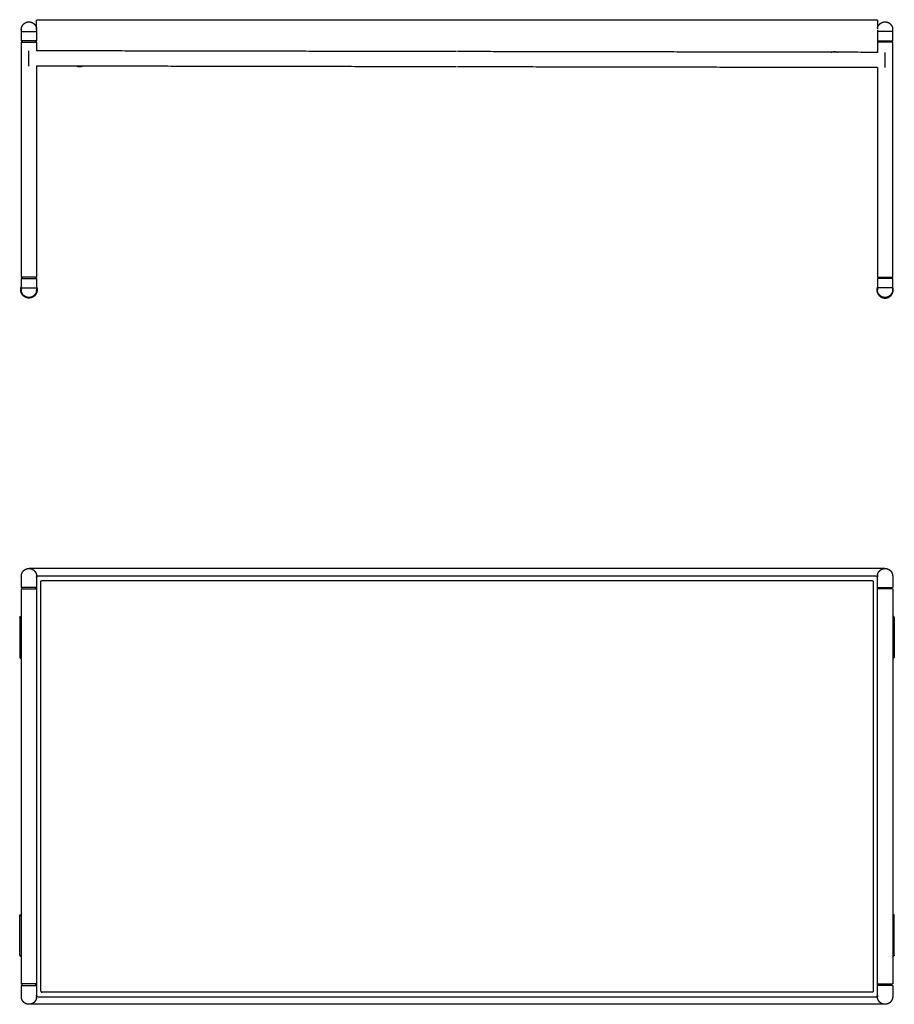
# Model space of a CAD drawing. Header units: millimetres. Extents: x 0 to 185, y 184 to 274.
# Tile 2 of 2: x 105 to 185, y 184 to 274. Entities that reach past the tile are written whole.
import ezdxf

# ---------------------------------------------------------------- set-up
doc = ezdxf.new("R2010")
doc.units = ezdxf.units.MM
doc.header["$MEASUREMENT"] = 0
doc.layers.add('Crea2D$visibili$linee', color=7, linetype='Continuous', true_color=0x000000)

msp = doc.modelspace()

# ---------------------------------------------------------------- linework, layer by layer
at = {"layer": 'Crea2D$visibili$linee'}
for points, weights, degree, knots in [([(105.184, 273.67), (105.196, 273.736), (105.222, 273.8), (105.275, 273.935), (105.377, 274.037), (105.48, 274.14), (105.615, 274.193), (105.739, 274.242), (105.872, 274.242), (106.006, 274.242), (106.13, 274.193), (106.265, 274.14), (106.367, 274.037), (106.47, 273.935), (106.523, 273.8), (106.566, 273.692), (106.571, 273.575)], [1, 0.995300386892, 1, 0.979219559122, 1, 0.979219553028, 1, 0.982290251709, 1, 0.982290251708, 1, 0.979219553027, 1, 0.979219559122, 1, 0.985742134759, 1], 2, [0, 0, 0, 0.135783, 0.135783, 0.42169, 0.42169, 0.707598, 0.707598, 0.971469, 0.971469, 1.23534, 1.23534, 1.521248, 1.521248, 1.807155, 1.807155, 2.038022, 2.038022, 2.038022]), ([(183.784, 273.67), (183.792, 273.714), (183.805, 273.758), (183.822, 273.8), (183.857, 273.889), (183.91, 273.969), (183.977, 274.037), (184.045, 274.105), (184.125, 274.158), (184.215, 274.193), (184.297, 274.226), (184.384, 274.242), (184.472, 274.242), (184.561, 274.242), (184.648, 274.226), (184.73, 274.193), (184.819, 274.158), (184.9, 274.105), (184.967, 274.037), (185.035, 273.969), (185.088, 273.889), (185.123, 273.8), (185.14, 273.758), (185.152, 273.714), (185.165, 273.648), (185.168, 273.627), (185.17, 273.595), (185.172, 273.542), (185.172, 273.542)], [1, 0.996866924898, 0.996866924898, 1, 0.986146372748, 0.986146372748, 1, 0.986146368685, 0.986146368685, 1, 0.988193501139, 0.988193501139, 1, 0.988193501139, 0.988193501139, 1, 0.986146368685, 0.986146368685, 1, 0.986146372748, 0.986146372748, 1, 1, 1, 1, 1, 1, 1, 1], 3, [0, 0, 0, 0, 0.135783, 0.135783, 0.135783, 0.42169, 0.42169, 0.42169, 0.707597, 0.707597, 0.707597, 0.971469, 0.971469, 0.971469, 1.23534, 1.23534, 1.23534, 1.521248, 1.521248, 1.521248, 1.807155, 1.807155, 1.807155, 1.961932, 1.961932, 2.035825, 2.035825, 2.071306, 2.071306, 2.071306, 2.071306]), ([(105.173, 273.342), (105.172, 273.342), (105.872, 273.342), (106.551, 273.342), (106.572, 273.342)], [0.982266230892, 0.707106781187, 1, 0.71359546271, 0.987310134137], 2, [1.065196, 1.065196, 1.065196, 2.182127, 2.182127, 3.274313, 3.274313, 3.274313]), ([(185.172, 273.342), (185.172, 273.342), (184.472, 273.342), (183.803, 273.342), (183.773, 273.342)], [0.982266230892, 0.707106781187, 1, 0.716259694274, 0.982266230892], 2, [1.065196, 1.065196, 1.065196, 2.182207, 2.182207, 3.264311, 3.264311, 3.264311]), ([(105.173, 272.372), (105.172, 272.372), (105.872, 272.372), (106.548, 272.372), (106.572, 272.372)], [0.98226623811, 0.707106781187, 1, 0.714300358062, 0.985966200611], 2, [1.065196, 1.065196, 1.065196, 2.182148, 2.182148, 3.271667, 3.271667, 3.271667]), ([(106.572, 272.512), (106.572, 272.512), (105.872, 272.512), (105.203, 272.512), (105.173, 272.512)], [0.982266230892, 0.707106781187, 1, 0.716259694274, 0.982266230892], 2, [-3.333033, -3.333033, -3.333033, -2.216023, -2.216023, -1.133919, -1.133919, -1.133919]), ([(105.179, 272.512), (105.242, 272.506), (105.242, 272.442), (105.242, 272.378), (105.179, 272.372)], [1, 0.738952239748, 1, 0.738952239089, 1], 2, [0, 0, 0, 0.1034995, 0.1034995, 0.2069991, 0.2069991, 0.2069991]), ([(106.566, 272.512), (106.502, 272.506), (106.502, 272.442), (106.502, 272.378), (106.566, 272.372)], [1, 0.738952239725, 1, 0.738952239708, 1], 2, [0, 0, 0, 0.1034995, 0.1034995, 0.2069991, 0.2069991, 0.2069991]), ([(183.773, 272.512), (183.772, 272.512), (184.472, 272.512), (185.142, 272.512), (185.172, 272.512)], [0.982266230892, 0.707106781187, 1, 0.716259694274, 0.982266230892], 2, [-3.333033, -3.333033, -3.333033, -2.216023, -2.216023, -1.133919, -1.133919, -1.133919]), ([(185.172, 272.372), (185.172, 272.372), (184.472, 272.372), (183.803, 272.372), (183.773, 272.372)], [0.98226623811, 0.707106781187, 1, 0.716259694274, 0.982266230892], 2, [1.065196, 1.065196, 1.065196, 2.182207, 2.182207, 3.264311, 3.264311, 3.264311]), ([(183.779, 272.512), (183.842, 272.506), (183.842, 272.442), (183.842, 272.378), (183.779, 272.372)], [1, 0.738952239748, 1, 0.738952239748, 1], 2, [0, 0, 0, 0.1034995, 0.1034995, 0.2069991, 0.2069991, 0.2069991]), ([(185.166, 272.512), (185.102, 272.506), (185.102, 272.442), (185.102, 272.378), (185.166, 272.372)], [1, 0.738952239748, 1, 0.73895223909, 1], 2, [0, 0, 0, 0.1034995, 0.1034995, 0.2069991, 0.2069991, 0.2069991]), ([(179.532, 271.45), (179.67, 271.512), (179.821, 271.512), (179.974, 271.512), (180.112, 271.449)], [1, 0.977493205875, 1, 0.977109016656, 1], 2, [0, 0, 0, 0.2975896, 0.2975896, 0.5977181, 0.5977181, 0.5977181]), ([(110.812, 270.174), (110.675, 270.112), (110.524, 270.112), (110.371, 270.112), (110.233, 270.176)], [1, 0.977493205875, 1, 0.977109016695, 1], 2, [0, 0, 0, 0.2975896, 0.2975896, 0.5977181, 0.5977181, 0.5977181]), ([(105.173, 250.672), (105.172, 250.672), (105.872, 250.672), (106.542, 250.672), (106.572, 250.672)], [0.982266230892, 0.707106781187, 1, 0.716259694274, 0.982266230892], 2, [1.065196, 1.065196, 1.065196, 2.182207, 2.182207, 3.264311, 3.264311, 3.264311]), ([(105.179, 250.812), (105.242, 250.805), (105.242, 250.742), (105.242, 250.678), (105.179, 250.672)], [1, 0.741514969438, 1, 0.738952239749, 1], 2, [0, 0, 0, 0.1029659, 0.1029659, 0.2064654, 0.2064654, 0.2064654]), ([(106.565, 250.812), (106.502, 250.805), (106.502, 250.742), (106.502, 250.678), (106.566, 250.672)], [1, 0.74151125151, 1, 0.738952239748, 1], 2, [0, 0, 0, 0.1029667, 0.1029667, 0.2064662, 0.2064662, 0.2064662]), ([(185.172, 250.672), (185.172, 250.672), (184.472, 250.672), (183.803, 250.672), (183.773, 250.672)], [0.982266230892, 0.707106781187, 1, 0.716259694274, 0.982266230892], 2, [1.065196, 1.065196, 1.065196, 2.182207, 2.182207, 3.264311, 3.264311, 3.264311]), ([(183.779, 250.812), (183.842, 250.805), (183.842, 250.742), (183.842, 250.678), (183.779, 250.672)], [1, 0.741511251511, 1, 0.738952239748, 1], 2, [0, 0, 0, 0.1029667, 0.1029667, 0.2064662, 0.2064662, 0.2064662]), ([(185.165, 250.812), (185.102, 250.805), (185.102, 250.742), (185.102, 250.678), (185.166, 250.672)], [1, 0.741514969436, 1, 0.738952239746, 1], 2, [0, 0, 0, 0.1029659, 0.1029659, 0.2064654, 0.2064654, 0.2064654]), ([(106.572, 249.91), (106.622, 249.781), (106.623, 249.642), (106.621, 249.332), (106.403, 249.111), (106.183, 248.893), (105.872, 248.892), (105.562, 248.893), (105.342, 249.111), (105.124, 249.332), (105.122, 249.642), (105.122, 249.781), (105.172, 249.91)], [1, 0.983356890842, 1, 0.926123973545, 1, 0.926064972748, 1, 0.926039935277, 1, 0.926098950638, 1, 0.983369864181, 1], 2, [0, 0, 0, 0.274039, 0.274039, 0.863106, 0.863106, 1.452015, 1.452015, 2.040879, 2.040879, 2.629898, 2.629898, 2.903864, 2.903864, 2.903864]), ([(105.173, 249.842), (105.172, 249.842), (105.872, 249.842), (106.542, 249.842), (106.572, 249.842)], [0.982266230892, 0.707106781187, 1, 0.716259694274, 0.982266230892], 2, [1.065196, 1.065196, 1.065196, 2.182207, 2.182207, 3.264311, 3.264311, 3.264311]), ([(106.561, 249.515), (106.552, 249.47), (106.54, 249.427), (106.523, 249.384), (106.488, 249.295), (106.435, 249.215), (106.367, 249.147), (106.3, 249.079), (106.219, 249.027), (106.13, 248.991), (106.048, 248.959), (105.961, 248.942), (105.872, 248.942), (105.784, 248.942), (105.697, 248.959), (105.615, 248.991), (105.525, 249.027), (105.445, 249.079), (105.377, 249.147), (105.31, 249.215), (105.257, 249.295), (105.222, 249.384), (105.205, 249.427), (105.192, 249.47), (105.18, 249.536), (105.177, 249.558), (105.174, 249.59), (105.172, 249.642), (105.172, 249.642)], [1, 0.99686687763, 0.99686687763, 1, 0.986146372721, 0.986146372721, 1, 0.986146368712, 0.986146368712, 1, 0.988193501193, 0.988193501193, 1, 0.988193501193, 0.988193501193, 1, 0.986146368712, 0.986146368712, 1, 0.986146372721, 0.986146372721, 1, 1, 1, 1, 1, 1, 1, 1], 3, [0, 0, 0, 0, 0.135784, 0.135784, 0.135784, 0.421691, 0.421691, 0.421691, 0.707599, 0.707599, 0.707599, 0.97147, 0.97147, 0.97147, 1.235341, 1.235341, 1.235341, 1.521249, 1.521249, 1.521249, 1.807156, 1.807156, 1.807156, 1.961932, 1.961932, 2.035828, 2.035828, 2.071306, 2.071306, 2.071306, 2.071306]), ([(183.772, 249.91), (183.722, 249.781), (183.722, 249.642), (183.724, 249.332), (183.942, 249.111), (184.162, 248.893), (184.472, 248.892), (184.782, 248.893), (185.003, 249.111), (185.221, 249.332), (185.223, 249.642), (185.222, 249.781), (185.172, 249.91)], [1, 0.983356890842, 1, 0.926123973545, 1, 0.926064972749, 1, 0.926039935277, 1, 0.926098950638, 1, 0.983369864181, 1], 2, [0, 0, 0, 0.274039, 0.274039, 0.863106, 0.863106, 1.452015, 1.452015, 2.040879, 2.040879, 2.629898, 2.629898, 2.903864, 2.903864, 2.903864]), ([(185.161, 249.515), (185.152, 249.47), (185.14, 249.427), (185.123, 249.384), (185.088, 249.295), (185.035, 249.215), (184.967, 249.147), (184.9, 249.079), (184.819, 249.027), (184.73, 248.991), (184.648, 248.959), (184.561, 248.942), (184.472, 248.942), (184.384, 248.942), (184.297, 248.959), (184.215, 248.991), (184.125, 249.027), (184.045, 249.079), (183.977, 249.147), (183.91, 249.215), (183.857, 249.295), (183.822, 249.384), (183.805, 249.427), (183.792, 249.47), (183.78, 249.536), (183.777, 249.558), (183.774, 249.59), (183.772, 249.642), (183.772, 249.642)], [1, 0.99686687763, 0.99686687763, 1, 0.986146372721, 0.986146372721, 1, 0.986146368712, 0.986146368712, 1, 0.988193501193, 0.988193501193, 1, 0.988193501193, 0.988193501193, 1, 0.986146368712, 0.986146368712, 1, 0.986146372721, 0.986146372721, 1, 1, 1, 1, 1, 1, 1, 1], 3, [0, 0, 0, 0, 0.135784, 0.135784, 0.135784, 0.421691, 0.421691, 0.421691, 0.707599, 0.707599, 0.707599, 0.97147, 0.97147, 0.97147, 1.235341, 1.235341, 1.235341, 1.521249, 1.521249, 1.521249, 1.807156, 1.807156, 1.807156, 1.961932, 1.961932, 2.035828, 2.035828, 2.071306, 2.071306, 2.071306, 2.071306]), ([(185.172, 249.842), (185.172, 249.842), (184.472, 249.842), (183.803, 249.842), (183.773, 249.842)], [0.982266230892, 0.707106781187, 1, 0.716259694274, 0.982266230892], 2, [1.065196, 1.065196, 1.065196, 2.182207, 2.182207, 3.264311, 3.264311, 3.264311]), ([(105.185, 223.498), (105.193, 223.543), (105.205, 223.586), (105.222, 223.628), (105.257, 223.718), (105.31, 223.798), (105.378, 223.866), (105.446, 223.934), (105.526, 223.986), (105.615, 224.022), (105.698, 224.054), (105.784, 224.071), (105.873, 224.071), (105.961, 224.071), (106.048, 224.054), (106.131, 224.022), (106.22, 223.986), (106.3, 223.934), (106.368, 223.866), (106.436, 223.798), (106.488, 223.718), (106.524, 223.628), (106.54, 223.586), (106.553, 223.543), (106.565, 223.477), (106.568, 223.455), (106.571, 223.423), (106.573, 223.371), (106.573, 223.371)], [1, 0.996866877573, 0.996866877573, 1, 0.986146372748, 0.986146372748, 1, 0.986146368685, 0.986146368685, 1, 0.988193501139, 0.988193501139, 1, 0.988193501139, 0.988193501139, 1, 0.986146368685, 0.986146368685, 1, 0.986146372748, 0.986146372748, 1, 1, 1, 1, 1, 1, 1, 1], 3, [0, 0, 0, 0, 0.135784, 0.135784, 0.135784, 0.421691, 0.421691, 0.421691, 0.707599, 0.707599, 0.707599, 0.97147, 0.97147, 0.97147, 1.235341, 1.235341, 1.235341, 1.521249, 1.521249, 1.521249, 1.807156, 1.807156, 1.807156, 1.961933, 1.961933, 2.035826, 2.035826, 2.071307, 2.071307, 2.071307, 2.071307]), ([(183.785, 223.498), (183.793, 223.543), (183.805, 223.586), (183.822, 223.628), (183.857, 223.718), (183.91, 223.798), (183.978, 223.866), (184.046, 223.934), (184.126, 223.986), (184.215, 224.022), (184.298, 224.054), (184.384, 224.071), (184.473, 224.071), (184.561, 224.071), (184.648, 224.054), (184.731, 224.022), (184.82, 223.986), (184.9, 223.934), (184.968, 223.866), (185.036, 223.798), (185.088, 223.718), (185.124, 223.628), (185.14, 223.586), (185.153, 223.543), (185.165, 223.477), (185.168, 223.455), (185.171, 223.423), (185.173, 223.371), (185.173, 223.371)], [1, 0.996866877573, 0.996866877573, 1, 0.986146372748, 0.986146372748, 1, 0.986146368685, 0.986146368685, 1, 0.988193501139, 0.988193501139, 1, 0.988193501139, 0.988193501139, 1, 0.986146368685, 0.986146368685, 1, 0.986146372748, 0.986146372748, 1, 1, 1, 1, 1, 1, 1, 1], 3, [0, 0, 0, 0, 0.135784, 0.135784, 0.135784, 0.421691, 0.421691, 0.421691, 0.707599, 0.707599, 0.707599, 0.97147, 0.97147, 0.97147, 1.235341, 1.235341, 1.235341, 1.521249, 1.521249, 1.521249, 1.807156, 1.807156, 1.807156, 1.961933, 1.961933, 2.035826, 2.035826, 2.071307, 2.071307, 2.071307, 2.071307]), ([(106.572, 222.341), (106.573, 222.341), (105.873, 222.341), (105.203, 222.341), (105.174, 222.341)], [0.982266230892, 0.707106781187, 1, 0.716259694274, 0.982266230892], 2, [-3.333033, -3.333033, -3.333033, -2.216023, -2.216023, -1.133918, -1.133918, -1.133918]), ([(105.18, 222.201), (105.243, 222.207), (105.243, 222.271), (105.243, 222.335), (105.179, 222.34)], [1, 0.741511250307, 1, 0.738952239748, 1], 2, [0, 0, 0, 0.1029667, 0.1029667, 0.2064662, 0.2064662, 0.2064662]), ([(106.566, 222.201), (106.503, 222.207), (106.503, 222.271), (106.503, 222.335), (106.566, 222.34)], [1, 0.741514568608, 1, 0.738952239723, 1], 2, [0, 0, 0, 0.102966, 0.102966, 0.2064655, 0.2064655, 0.2064655]), ([(106.973, 222.871), (106.973, 222.912), (107.002, 222.942), (107.031, 222.971), (107.073, 222.971)], [1, 0.923747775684, 1, 0.923747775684, 1], 2, [0, 0, 0, 0.0785546, 0.0785546, 0.1571092, 0.1571092, 0.1571092]), ([(183.275, 222.971), (183.317, 222.971), (183.346, 222.942), (183.375, 222.912), (183.375, 222.871)], [1, 0.923747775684, 1, 0.923747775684, 1], 2, [0, 0, 0, 0.0785546, 0.0785546, 0.1571092, 0.1571092, 0.1571092]), ([(183.78, 222.201), (183.843, 222.207), (183.843, 222.271), (183.843, 222.335), (183.779, 222.34)], [1, 0.741514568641, 1, 0.738952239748, 1], 2, [0, 0, 0, 0.102966, 0.102966, 0.2064655, 0.2064655, 0.2064655]), ([(185.166, 222.201), (185.103, 222.207), (185.103, 222.271), (185.103, 222.335), (185.166, 222.34)], [1, 0.741511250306, 1, 0.738952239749, 1], 2, [0, 0, 0, 0.1029667, 0.1029667, 0.2064662, 0.2064662, 0.2064662]), ([(105.022, 219.565), (105.022, 219.606), (105.052, 219.636), (105.081, 219.665), (105.122, 219.665)], [1, 0.923815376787, 1, 0.923943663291, 1], 2, [0, 0, 0, 0.0785486, 0.0785486, 0.1571276, 0.1571276, 0.1571276]), ([(185.323, 219.565), (185.323, 219.606), (185.294, 219.636), (185.265, 219.665), (185.223, 219.665)], [1, 0.923815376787, 1, 0.923943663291, 1], 2, [0, 0, 0, 0.0785486, 0.0785486, 0.1571276, 0.1571276, 0.1571276]), ([(105.022, 215.941), (105.022, 215.9), (105.052, 215.871), (105.081, 215.841), (105.122, 215.841)], [1, 0.923815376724, 1, 0.923943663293, 1], 2, [0, 0, 0, 0.0785486, 0.0785486, 0.1571276, 0.1571276, 0.1571276]), ([(185.323, 215.941), (185.323, 215.9), (185.294, 215.871), (185.265, 215.841), (185.223, 215.841)], [1, 0.923815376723, 1, 0.923943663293, 1], 2, [0, 0, 0, 0.0785486, 0.0785486, 0.1571276, 0.1571276, 0.1571276]), ([(105.022, 192.2), (105.022, 192.242), (105.052, 192.271), (105.081, 192.3), (105.122, 192.3)], [1, 0.923815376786, 1, 0.923943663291, 1], 2, [0, 0, 0, 0.0785486, 0.0785486, 0.1571276, 0.1571276, 0.1571276]), ([(185.323, 192.2), (185.323, 192.242), (185.294, 192.271), (185.265, 192.3), (185.223, 192.3)], [1, 0.923815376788, 1, 0.923943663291, 1], 2, [0, 0, 0, 0.0785486, 0.0785486, 0.1571276, 0.1571276, 0.1571276]), ([(105.022, 188.577), (105.022, 188.535), (105.052, 188.506), (105.081, 188.477), (105.122, 188.477)], [1, 0.923815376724, 1, 0.923943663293, 1], 2, [0, 0, 0, 0.0785486, 0.0785486, 0.1571276, 0.1571276, 0.1571276]), ([(185.323, 188.577), (185.323, 188.535), (185.294, 188.506), (185.265, 188.477), (185.223, 188.477)], [1, 0.923815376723, 1, 0.923943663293, 1], 2, [0, 0, 0, 0.0785486, 0.0785486, 0.1571276, 0.1571276, 0.1571276]), ([(106.572, 185.941), (106.573, 185.941), (105.873, 185.941), (105.203, 185.941), (105.174, 185.941)], [0.982266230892, 0.707106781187, 1, 0.716259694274, 0.982266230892], 2, [-3.333033, -3.333033, -3.333033, -2.216023, -2.216023, -1.133918, -1.133918, -1.133918]), ([(105.18, 185.801), (105.243, 185.807), (105.243, 185.871), (105.243, 185.935), (105.179, 185.94)], [1, 0.741511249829, 1, 0.738952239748, 1], 2, [0, 0, 0, 0.1029667, 0.1029667, 0.2064662, 0.2064662, 0.2064662]), ([(106.566, 185.801), (106.503, 185.807), (106.503, 185.871), (106.503, 185.935), (106.566, 185.94)], [1, 0.741514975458, 1, 0.738952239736, 1], 2, [0, 0, 0, 0.1029659, 0.1029659, 0.2064654, 0.2064654, 0.2064654]), ([(106.973, 185.271), (106.973, 185.229), (107.002, 185.2), (107.031, 185.171), (107.073, 185.171)], [1, 0.923747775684, 1, 0.923747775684, 1], 2, [0, 0, 0, 0.0785546, 0.0785546, 0.1571092, 0.1571092, 0.1571092]), ([(183.375, 185.271), (183.375, 185.229), (183.346, 185.2), (183.317, 185.171), (183.275, 185.171)], [1, 0.923747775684, 1, 0.923747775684, 1], 2, [0, 0, 0, 0.0785546, 0.0785546, 0.1571092, 0.1571092, 0.1571092]), ([(183.78, 185.801), (183.843, 185.807), (183.843, 185.871), (183.843, 185.935), (183.779, 185.94)], [1, 0.741514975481, 1, 0.738952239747, 1], 2, [0, 0, 0, 0.1029659, 0.1029659, 0.2064654, 0.2064654, 0.2064654]), ([(185.166, 185.801), (185.103, 185.807), (185.103, 185.871), (185.103, 185.935), (185.166, 185.94)], [1, 0.741511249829, 1, 0.738952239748, 1], 2, [0, 0, 0, 0.1029667, 0.1029667, 0.2064662, 0.2064662, 0.2064662]), ([(106.561, 184.643), (106.553, 184.599), (106.54, 184.555), (106.524, 184.513), (106.488, 184.424), (106.436, 184.344), (106.368, 184.276), (106.3, 184.208), (106.22, 184.155), (106.131, 184.12), (106.048, 184.087), (105.961, 184.071), (105.873, 184.071), (105.784, 184.071), (105.698, 184.087), (105.615, 184.12), (105.526, 184.155), (105.446, 184.208), (105.378, 184.276), (105.31, 184.344), (105.257, 184.424), (105.222, 184.513), (105.205, 184.555), (105.193, 184.599), (105.181, 184.665), (105.178, 184.686), (105.175, 184.718), (105.173, 184.771), (105.173, 184.771)], [1, 0.99686687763, 0.99686687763, 1, 0.986146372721, 0.986146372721, 1, 0.986146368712, 0.986146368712, 1, 0.988193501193, 0.988193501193, 1, 0.988193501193, 0.988193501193, 1, 0.986146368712, 0.986146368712, 1, 0.986146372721, 0.986146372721, 1, 1, 1, 1, 1, 1, 1, 1], 3, [0, 0, 0, 0, 0.135784, 0.135784, 0.135784, 0.421691, 0.421691, 0.421691, 0.707599, 0.707599, 0.707599, 0.97147, 0.97147, 0.97147, 1.235341, 1.235341, 1.235341, 1.521249, 1.521249, 1.521249, 1.807156, 1.807156, 1.807156, 1.961932, 1.961932, 2.035828, 2.035828, 2.071306, 2.071306, 2.071306, 2.071306]), ([(185.161, 184.643), (185.153, 184.599), (185.14, 184.555), (185.124, 184.513), (185.088, 184.424), (185.036, 184.344), (184.968, 184.276), (184.9, 184.208), (184.82, 184.155), (184.731, 184.12), (184.648, 184.087), (184.561, 184.071), (184.473, 184.071), (184.384, 184.071), (184.298, 184.087), (184.215, 184.12), (184.126, 184.155), (184.046, 184.208), (183.978, 184.276), (183.91, 184.344), (183.857, 184.424), (183.822, 184.513), (183.805, 184.555), (183.793, 184.599), (183.781, 184.665), (183.778, 184.686), (183.775, 184.718), (183.773, 184.771), (183.773, 184.771)], [1, 0.99686687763, 0.99686687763, 1, 0.986146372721, 0.986146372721, 1, 0.986146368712, 0.986146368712, 1, 0.988193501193, 0.988193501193, 1, 0.988193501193, 0.988193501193, 1, 0.986146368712, 0.986146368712, 1, 0.986146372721, 0.986146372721, 1, 1, 1, 1, 1, 1, 1, 1], 3, [0, 0, 0, 0, 0.135784, 0.135784, 0.135784, 0.421691, 0.421691, 0.421691, 0.707599, 0.707599, 0.707599, 0.97147, 0.97147, 0.97147, 1.235341, 1.235341, 1.235341, 1.521249, 1.521249, 1.521249, 1.807156, 1.807156, 1.807156, 1.961932, 1.961932, 2.035828, 2.035828, 2.071306, 2.071306, 2.071306, 2.071306])]:
    msp.add_rational_spline(points, weights, degree=degree, knots=knots, dxfattribs=at)
for points, weights in [([(106.572, 274.341), (106.572, 274.441), (106.672, 274.441)], [1, 0.707106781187, 1]), ([(183.675, 274.441), (183.775, 274.441), (183.775, 274.341)], [1, 0.707106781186, 1]), ([(105.172, 273.542), (105.172, 273.606), (105.184, 273.67)], [1, 0.995817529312, 1]), ([(183.784, 273.67), (183.778, 273.639), (183.776, 273.608)], [1, 0.99901494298, 1]), ([(105.174, 272.372), (105.173, 272.372), (105.173, 272.372)], [0.993156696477, 0.994531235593, 0.995919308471]), ([(106.572, 272.512), (106.572, 272.512), (106.571, 272.512)], [0.996732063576, 0.995431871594, 0.994143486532]), ([(183.773, 272.512), (183.773, 272.512), (183.773, 272.512)], [0.995919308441, 0.994750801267, 0.993591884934]), ([(185.171, 272.372), (185.171, 272.372), (185.172, 272.372)], [0.993156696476, 0.994531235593, 0.995919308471]), ([(183.693, 271.443), (183.758, 271.455), (183.772, 271.518)], [1, 0.83591515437, 1]), ([(105.174, 250.672), (105.173, 250.672), (105.173, 250.672)], [0.993156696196, 0.994531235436, 0.995919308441]), ([(106.572, 250.812), (106.571, 250.812), (106.571, 250.812)], [0.995410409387, 0.994062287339, 0.992726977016]), ([(183.773, 250.812), (183.773, 250.812), (183.774, 250.812)], [0.995410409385, 0.994062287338, 0.992726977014]), ([(185.171, 250.672), (185.171, 250.672), (185.172, 250.672)], [0.993156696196, 0.994531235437, 0.995919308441]), ([(106.561, 249.515), (106.572, 249.578), (106.572, 249.642)], [1, 0.995817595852, 1]), ([(185.172, 249.642), (185.172, 249.578), (185.161, 249.515)], [1, 0.995817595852, 1]), ([(105.173, 223.371), (105.173, 223.435), (105.185, 223.498)], [1, 0.995817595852, 1]), ([(106.573, 223.271), (106.573, 223.371), (106.673, 223.371)], [1, 0.707106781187, 1]), ([(183.675, 223.371), (183.775, 223.371), (183.775, 223.271)], [1, 0.707106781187, 1]), ([(183.785, 223.498), (183.773, 223.435), (183.773, 223.371)], [1, 0.995817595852, 1]), ([(106.572, 222.341), (106.572, 222.341), (106.572, 222.341)], [0.993803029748, 0.995304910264, 0.996822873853]), ([(105.174, 222.201), (105.174, 222.201), (105.174, 222.201)], [0.99541041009, 0.994062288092, 0.992726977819]), ([(185.172, 222.201), (185.172, 222.201), (185.172, 222.201)], [0.99541041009, 0.994062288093, 0.992726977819]), ([(105.174, 185.801), (105.174, 185.801), (105.174, 185.801)], [0.995410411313, 0.994062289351, 0.992726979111]), ([(106.572, 185.941), (106.572, 185.941), (106.572, 185.941)], [0.99344072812, 0.994870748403, 0.996315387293]), ([(185.172, 185.801), (185.172, 185.801), (185.172, 185.801)], [0.995410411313, 0.994062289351, 0.992726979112]), ([(106.561, 184.643), (106.573, 184.707), (106.573, 184.771)], [1, 0.995817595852, 1]), ([(106.673, 184.771), (106.573, 184.771), (106.573, 184.871)], [1, 0.707106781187, 1]), ([(183.775, 184.871), (183.775, 184.771), (183.675, 184.771)], [1, 0.707106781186, 1]), ([(185.173, 184.771), (185.173, 184.707), (185.161, 184.643)], [1, 0.995817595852, 1])]:
    msp.add_rational_spline(points, weights, degree=2, dxfattribs=at)
for points in [[(106.572, 273.511), (106.572, 273.926), (106.572, 274.341)], [(106.672, 274.441), (145.174, 274.441), (183.675, 274.441)], [(183.775, 274.341), (183.775, 273.973), (183.775, 273.605)], [(105.172, 273.342), (105.172, 272.927), (105.172, 272.512)], [(106.572, 273.511), (106.572, 273.427), (106.572, 273.342)], [(106.572, 273.342), (106.572, 272.927), (106.572, 272.512)], [(183.772, 273.509), (183.772, 273.426), (183.772, 273.342)], [(183.772, 273.342), (183.772, 272.927), (183.772, 272.512)], [(185.172, 273.342), (185.172, 272.927), (185.172, 272.512)], [(105.172, 272.372), (105.172, 261.592), (105.172, 250.812)], [(106.572, 272.372), (106.572, 272.442), (106.572, 272.512)], [(106.572, 272.372), (106.572, 271.977), (106.572, 271.582)], [(183.772, 272.372), (183.772, 271.907), (183.772, 271.442)], [(183.775, 272.512), (183.775, 272.442), (183.775, 272.372)], [(185.172, 272.372), (185.172, 261.592), (185.172, 250.812)], [(105.871, 270.183), (105.873, 270.883), (105.874, 271.583)], [(145.141, 271.512), (125.857, 271.547), (106.572, 271.582)], [(183.772, 271.442), (164.488, 271.477), (145.204, 271.512)], [(184.471, 270.041), (184.472, 270.741), (184.473, 271.44)], [(145.141, 270.112), (125.857, 270.147), (106.572, 270.182)], [(106.572, 270.182), (106.572, 260.497), (106.572, 250.812)], [(183.772, 270.042), (164.488, 270.077), (145.204, 270.112)], [(183.772, 270.042), (183.772, 260.427), (183.772, 250.812)], [(105.172, 250.672), (105.172, 250.257), (105.172, 249.842)], [(106.572, 250.812), (105.872, 250.812), (105.173, 250.812)], [(106.572, 250.672), (106.572, 250.257), (106.572, 249.842)], [(183.772, 250.672), (183.772, 250.257), (183.772, 249.842)], [(183.773, 250.812), (184.472, 250.812), (185.172, 250.812)], [(185.172, 250.672), (185.172, 250.257), (185.172, 249.842)], [(184.44, 224.071), (145.173, 224.071), (105.906, 224.071)], [(106.573, 223.271), (106.573, 204.071), (106.573, 184.871)], [(183.675, 223.371), (145.174, 223.371), (106.673, 223.371)], [(183.775, 184.871), (183.775, 204.071), (183.775, 223.271)], [(105.173, 223.171), (105.173, 222.756), (105.173, 222.341)], [(106.973, 185.271), (106.973, 204.071), (106.973, 222.871)], [(107.073, 222.971), (145.174, 222.971), (183.275, 222.971)], [(183.375, 222.871), (183.375, 204.071), (183.375, 185.271)], [(183.775, 222.341), (184.474, 222.341), (185.172, 222.341)], [(185.173, 223.171), (185.173, 222.756), (185.173, 222.341)], [(105.173, 222.201), (105.173, 204.071), (105.173, 185.941)], [(105.174, 222.201), (105.873, 222.201), (106.572, 222.201)], [(185.172, 222.201), (184.474, 222.201), (183.775, 222.201)], [(185.173, 222.201), (185.173, 204.071), (185.173, 185.941)], [(105.124, 219.665), (105.123, 219.665), (105.122, 219.665)], [(105.126, 219.665), (105.126, 219.665), (105.125, 219.665)], [(105.126, 219.665), (105.15, 219.665), (105.173, 219.665)], [(185.22, 219.665), (185.196, 219.665), (185.173, 219.665)], [(185.22, 219.665), (185.22, 219.665), (185.221, 219.665)], [(185.221, 219.665), (185.222, 219.665), (185.222, 219.665)], [(185.222, 219.665), (185.223, 219.665), (185.223, 219.665)], [(105.045, 219.565), (105.034, 219.565), (105.023, 219.565)], [(105.023, 219.565), (105.023, 217.753), (105.023, 215.941)], [(105.161, 219.565), (105.103, 219.565), (105.045, 219.565)], [(105.166, 219.565), (105.164, 219.565), (105.161, 219.565)], [(105.173, 219.565), (105.17, 219.565), (105.166, 219.565)], [(185.173, 219.565), (185.176, 219.565), (185.179, 219.565)], [(185.179, 219.565), (185.182, 219.565), (185.184, 219.565)], [(185.184, 219.565), (185.242, 219.565), (185.3, 219.565)], [(185.3, 219.565), (185.312, 219.565), (185.323, 219.565)], [(185.323, 219.565), (185.323, 217.753), (185.323, 215.941)], [(105.022, 215.941), (105.034, 215.941), (105.045, 215.941)], [(105.045, 215.941), (105.103, 215.941), (105.161, 215.941)], [(105.173, 215.841), (105.148, 215.841), (105.122, 215.841)], [(105.161, 215.941), (105.167, 215.941), (105.173, 215.941)], [(185.184, 215.941), (185.179, 215.941), (185.173, 215.941)], [(185.173, 215.841), (185.198, 215.841), (185.223, 215.841)], [(185.3, 215.941), (185.242, 215.941), (185.184, 215.941)], [(185.323, 215.941), (185.312, 215.941), (185.3, 215.941)], [(105.045, 192.2), (105.034, 192.2), (105.023, 192.2)], [(105.023, 188.577), (105.023, 190.388), (105.023, 192.2)], [(105.161, 192.2), (105.103, 192.2), (105.045, 192.2)], [(105.124, 192.3), (105.123, 192.3), (105.122, 192.3)], [(105.126, 192.3), (105.126, 192.3), (105.125, 192.3)], [(105.126, 192.3), (105.15, 192.3), (105.173, 192.3)], [(105.166, 192.2), (105.164, 192.2), (105.161, 192.2)], [(105.173, 192.2), (105.17, 192.2), (105.166, 192.2)], [(185.22, 192.3), (185.196, 192.3), (185.173, 192.3)], [(185.173, 192.2), (185.176, 192.2), (185.179, 192.2)], [(185.179, 192.2), (185.182, 192.2), (185.184, 192.2)], [(185.184, 192.2), (185.242, 192.2), (185.3, 192.2)], [(185.22, 192.3), (185.22, 192.3), (185.221, 192.3)], [(185.222, 192.3), (185.223, 192.3), (185.223, 192.3)], [(185.3, 192.2), (185.312, 192.2), (185.323, 192.2)], [(185.323, 188.577), (185.323, 190.388), (185.323, 192.2)], [(105.022, 188.577), (105.034, 188.577), (105.045, 188.577)], [(105.045, 188.577), (105.103, 188.577), (105.161, 188.577)], [(105.173, 188.477), (105.148, 188.477), (105.122, 188.477)], [(105.161, 188.577), (105.167, 188.577), (105.173, 188.577)], [(185.184, 188.577), (185.179, 188.577), (185.173, 188.577)], [(185.173, 188.477), (185.198, 188.477), (185.223, 188.477)], [(185.3, 188.577), (185.242, 188.577), (185.184, 188.577)], [(185.323, 188.577), (185.312, 188.577), (185.3, 188.577)], [(105.173, 185.801), (105.173, 185.386), (105.173, 184.971)], [(105.174, 185.801), (105.873, 185.801), (106.572, 185.801)], [(183.775, 185.941), (184.474, 185.941), (185.172, 185.941)], [(185.172, 185.801), (184.474, 185.801), (183.775, 185.801)], [(185.173, 185.801), (185.173, 185.386), (185.173, 184.971)], [(106.673, 184.771), (145.174, 184.771), (183.675, 184.771)], [(183.275, 185.171), (145.174, 185.171), (107.073, 185.171)], [(184.44, 184.071), (145.173, 184.071), (105.906, 184.071)]]:
    msp.add_open_spline(points, degree=2, dxfattribs=at)
for points, knots in [([(105.172, 273.542), (105.172, 273.542), (105.172, 273.537), (105.172, 273.528), (105.172, 273.518), (105.172, 273.503), (105.172, 273.484), (105.172, 273.464), (105.172, 273.441), (105.172, 273.416), (105.172, 273.392), (105.172, 273.367), (105.172, 273.342)], [0, 0, 0, 0, 0.075841, 0.075841, 0.075841, 0.1580917, 0.1580917, 0.1580917, 0.2403431, 0.2403431, 0.2403431, 0.3161839, 0.3161839, 0.3161839, 0.3161839]), ([(185.172, 273.542), (185.172, 273.542), (185.172, 273.537), (185.172, 273.528), (185.172, 273.518), (185.172, 273.503), (185.172, 273.484), (185.172, 273.464), (185.172, 273.441), (185.172, 273.416), (185.172, 273.392), (185.172, 273.367), (185.172, 273.342)], [0, 0, 0, 0, 0.075841, 0.075841, 0.075841, 0.1580917, 0.1580917, 0.1580917, 0.2403431, 0.2403431, 0.2403431, 0.3161839, 0.3161839, 0.3161839, 0.3161839]), ([(105.172, 249.842), (105.172, 249.817), (105.172, 249.792), (105.172, 249.769), (105.172, 249.743), (105.172, 249.72), (105.172, 249.701), (105.172, 249.681), (105.172, 249.666), (105.172, 249.656), (105.172, 249.647), (105.172, 249.642), (105.172, 249.642)], [0, 0, 0, 0, 0.075841, 0.075841, 0.075841, 0.1580917, 0.1580917, 0.1580917, 0.2403431, 0.2403431, 0.2403431, 0.3161839, 0.3161839, 0.3161839, 0.3161839]), ([(106.572, 249.842), (106.572, 249.817), (106.572, 249.792), (106.572, 249.769), (106.572, 249.743), (106.572, 249.72), (106.572, 249.701), (106.572, 249.681), (106.572, 249.666), (106.572, 249.656), (106.572, 249.647), (106.572, 249.642), (106.572, 249.642)], [0, 0, 0, 0, 0.075841, 0.075841, 0.075841, 0.1580917, 0.1580917, 0.1580917, 0.2403431, 0.2403431, 0.2403431, 0.3161839, 0.3161839, 0.3161839, 0.3161839]), ([(183.772, 249.842), (183.772, 249.817), (183.772, 249.792), (183.772, 249.769), (183.772, 249.743), (183.772, 249.72), (183.772, 249.701), (183.772, 249.681), (183.772, 249.666), (183.772, 249.656), (183.772, 249.647), (183.772, 249.642), (183.772, 249.642)], [0, 0, 0, 0, 0.075841, 0.075841, 0.075841, 0.1580917, 0.1580917, 0.1580917, 0.2403431, 0.2403431, 0.2403431, 0.3161839, 0.3161839, 0.3161839, 0.3161839]), ([(185.172, 249.842), (185.172, 249.817), (185.172, 249.792), (185.172, 249.769), (185.172, 249.743), (185.172, 249.72), (185.172, 249.701), (185.172, 249.681), (185.172, 249.666), (185.172, 249.656), (185.172, 249.647), (185.172, 249.642), (185.172, 249.642)], [0, 0, 0, 0, 0.075841, 0.075841, 0.075841, 0.1580917, 0.1580917, 0.1580917, 0.2403431, 0.2403431, 0.2403431, 0.3161839, 0.3161839, 0.3161839, 0.3161839]), ([(105.173, 223.371), (105.173, 223.371), (105.173, 223.366), (105.173, 223.357), (105.173, 223.347), (105.173, 223.331), (105.173, 223.312), (105.173, 223.293), (105.173, 223.27), (105.173, 223.244), (105.173, 223.221), (105.173, 223.196), (105.173, 223.171)], [0, 0, 0, 0, 0.075841, 0.075841, 0.075841, 0.1580917, 0.1580917, 0.1580917, 0.240343, 0.240343, 0.240343, 0.3161839, 0.3161839, 0.3161839, 0.3161839]), ([(106.573, 223.371), (106.573, 223.371), (106.573, 223.366), (106.573, 223.357), (106.573, 223.347), (106.573, 223.331), (106.573, 223.312), (106.573, 223.303), (106.573, 223.292), (106.573, 223.281)], [0, 0, 0, 0, 0.075841, 0.075841, 0.075841, 0.1580917, 0.1580917, 0.1580917, 0.1992667, 0.1992667, 0.1992667, 0.1992667]), ([(183.773, 223.371), (183.773, 223.371), (183.773, 223.366), (183.773, 223.357), (183.773, 223.347), (183.773, 223.331), (183.773, 223.312), (183.773, 223.306), (183.773, 223.3), (183.773, 223.293)], [0, 0, 0, 0, 0.075841, 0.075841, 0.075841, 0.1580917, 0.1580917, 0.1580917, 0.1836425, 0.1836425, 0.1836425, 0.1836425]), ([(185.173, 223.371), (185.173, 223.371), (185.173, 223.366), (185.173, 223.357), (185.173, 223.347), (185.173, 223.331), (185.173, 223.312), (185.173, 223.293), (185.173, 223.27), (185.173, 223.244), (185.173, 223.221), (185.173, 223.196), (185.173, 223.171)], [0, 0, 0, 0, 0.075841, 0.075841, 0.075841, 0.1580917, 0.1580917, 0.1580917, 0.240343, 0.240343, 0.240343, 0.3161839, 0.3161839, 0.3161839, 0.3161839]), ([(105.173, 184.971), (105.173, 184.946), (105.173, 184.921), (105.173, 184.897), (105.173, 184.872), (105.173, 184.849), (105.173, 184.829), (105.173, 184.81), (105.173, 184.795), (105.173, 184.785), (105.173, 184.776), (105.173, 184.771), (105.173, 184.771)], [0, 0, 0, 0, 0.075841, 0.075841, 0.075841, 0.1580917, 0.1580917, 0.1580917, 0.2403431, 0.2403431, 0.2403431, 0.3161839, 0.3161839, 0.3161839, 0.3161839]), ([(106.573, 184.861), (106.573, 184.85), (106.573, 184.839), (106.573, 184.829), (106.573, 184.81), (106.573, 184.795), (106.573, 184.785), (106.573, 184.776), (106.573, 184.771), (106.573, 184.771)], [0.1169171, 0.1169171, 0.1169171, 0.1169171, 0.1580917, 0.1580917, 0.1580917, 0.2403431, 0.2403431, 0.2403431, 0.3161839, 0.3161839, 0.3161839, 0.3161839]), ([(183.773, 184.848), (183.773, 184.842), (183.773, 184.835), (183.773, 184.829), (183.773, 184.81), (183.773, 184.795), (183.773, 184.785), (183.773, 184.776), (183.773, 184.771), (183.773, 184.771)], [0.1325414, 0.1325414, 0.1325414, 0.1325414, 0.1580917, 0.1580917, 0.1580917, 0.2403431, 0.2403431, 0.2403431, 0.3161839, 0.3161839, 0.3161839, 0.3161839]), ([(185.173, 184.971), (185.173, 184.946), (185.173, 184.921), (185.173, 184.897), (185.173, 184.872), (185.173, 184.849), (185.173, 184.829), (185.173, 184.81), (185.173, 184.795), (185.173, 184.785), (185.173, 184.776), (185.173, 184.771), (185.173, 184.771)], [0, 0, 0, 0, 0.075841, 0.075841, 0.075841, 0.1580917, 0.1580917, 0.1580917, 0.2403431, 0.2403431, 0.2403431, 0.3161839, 0.3161839, 0.3161839, 0.3161839])]:
    msp.add_open_spline(points, degree=3, knots=knots, dxfattribs=at)

doc.saveas('drawing.dxf')
